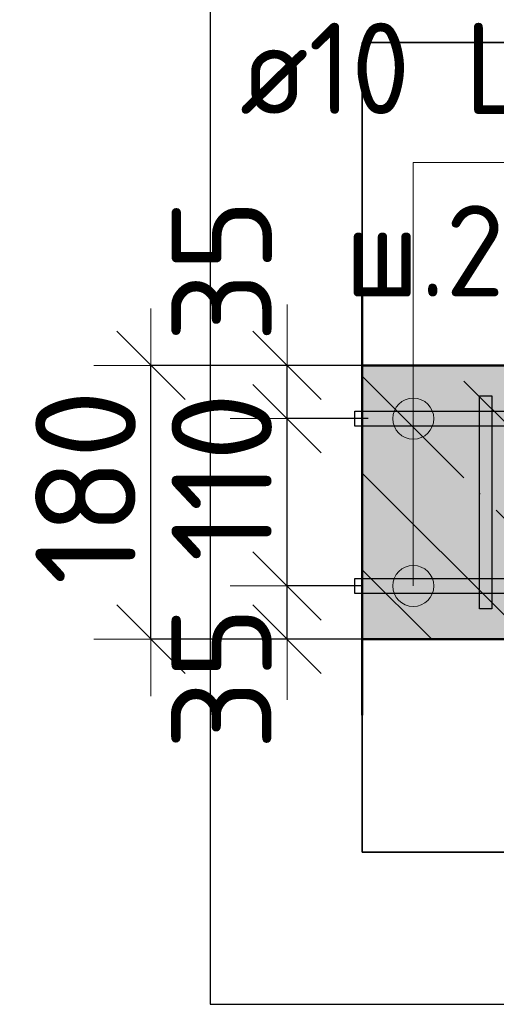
# Model space of a CAD drawing. Header units: millimetres. Extents: x 9402 to 69898, y -2829 to 22870.
# Tile 44 of 69: x 41760 to 42073, y 18587 to 19235. Entities that reach past the tile are written whole.
import ezdxf

# ---------------------------------------------------------------- set-up
doc = ezdxf.new("R2010")
doc.units = ezdxf.units.MM
doc.header["$PDMODE"] = 65
doc.linetypes.add('______11', pattern=[150, 120, -15, 0, -15])
doc.linetypes.add('______5', pattern=[330, 240, -30, 30, -30])
for name, color, linetype, lineweight in [('Standard', 7, 'Continuous', 25), ('Арм.стержн. вертикальными 1', 22, 'Continuous', 35), ('Арм.стержн.горизонт. 1', 180, 'Continuous', 35), ('Размерная линия_ общее', 7, 'Continuous', 13)]:
    doc.layers.add(name, color=color, linetype=linetype, lineweight=lineweight)
doc.layers.add('Арм.стержн.Стяжки', color=7, linetype='Continuous', lineweight=35, true_color=0x501e0f)
doc.styles.add('ISOCPEUR', font='ISOCPEUR')
doc.dimstyles.new('DIMSTYLE_4', dxfattribs={"dimtxt": 66, "dimasz": 75, "dimexe": 0, "dimexo": 0, "dimgap": 33, "dimtad": 2, "dimdec": 0, "dimrnd": 5, "dimzin": 12, "dimdsep": 46, "dimtxsty": 'ISOCPEUR', "dimblk1": 'ALL_ML_STRICH', "dimblk2": 'ALL_ML_STRICH', "dimsah": 1, "dimcen": 0, "dimclrd": 7, "dimclre": 256, "dimclrt": 7, "dimadec": 0, "dimazin": 0, "dimtfac": 1, "dimtdec": 0, "dimtix": 1, "dimtmove": 2, "dimatfit": 3, "dimfxl": 0, "dimtvp": 1.2, "dimtzin": 0, "dimlwd": 0, "dimlwe": -3, "dimarcsym": 0})

# ---------------------------------------------------------------- blocks, each defined once
blk = doc.blocks.new('ALL_ML_STRICH')
at = {"color": 0, "linetype": 'ByBlock', "lineweight": -2}
for p, q in [((0, -0.5), (0, 0.5)), ((-0.3, -0.3), (0.3, 0.3)), ((-1, 0), (0.5, 0))]:
    blk.add_line(p, q, dxfattribs=at)
blk = doc.blocks.new('*D103')
at = {"layer": 'DEFPOINTS', "color": 7, "linetype": 'Continuous', "lineweight": 13, "transparency": 33554687}
for p in [(42004.92, 18862.15), (41935.74, 18827.15), (42022.88, 18827.15)]:
    blk.add_point(p, dxfattribs=at)
at = {"layer": 'Размерная линия_ общее', "color": 253, "linetype": 'Continuous', "lineweight": -2, "true_color": 0xa0a0a0, "transparency": 33554687}
for p, q in [((41984.92, 18862.15), (41935.74, 18862.15)), ((42002.88, 18827.15), (41935.74, 18827.15))]:
    blk.add_line(p, q, dxfattribs=at)
at = {"layer": 'Размерная линия_ общее', "color": 7, "linetype": 'Continuous', "lineweight": -2, "transparency": 33554687}
blk.add_line((41935.74, 18827.15), (41935.74, 18862.15), dxfattribs=at)
at = {"layer": 'Размерная линия_ общее', "color": 7, "linetype": 'Continuous', "lineweight": 13, "transparency": 33554687, "xscale": 75, "yscale": 75, "zscale": 75}
for p, rotation in [((41935.74, 18827.15), 270), ((41935.74, 18862.15), 90)]:
    blk.add_blockref('ALL_ML_STRICH', p, dxfattribs=dict(at, rotation=rotation))
at = {"layer": 'Размерная линия_ общее', "color": 7, "linetype": 'Continuous', "lineweight": 13, "transparency": 33554687, "insert": (41892.66, 18801.46), "char_height": 66, "width": 132, "attachment_point": 5, "rotation": 90, "style": 'ISOCPEUR'}
blk.add_mtext('\\A1;{35}', dxfattribs=at)
blk = doc.blocks.new('*D104')
at = {"layer": 'DEFPOINTS', "color": 7, "linetype": 'Continuous', "lineweight": 13, "transparency": 33554687}
for p in [(42009.01, 18972.15), (41935.74, 18862.15), (42004.92, 18862.15)]:
    blk.add_point(p, dxfattribs=at)
at = {"layer": 'Размерная линия_ общее', "color": 253, "linetype": 'Continuous', "lineweight": -2, "true_color": 0xa0a0a0, "transparency": 33554687}
for p, q in [((41989.01, 18972.15), (41935.74, 18972.15)), ((41984.92, 18862.15), (41935.74, 18862.15))]:
    blk.add_line(p, q, dxfattribs=at)
at = {"layer": 'Размерная линия_ общее', "color": 7, "linetype": 'Continuous', "lineweight": -2, "transparency": 33554687}
blk.add_line((41935.74, 18862.15), (41935.74, 18972.15), dxfattribs=at)
at = {"layer": 'Размерная линия_ общее', "color": 7, "linetype": 'Continuous', "lineweight": 13, "transparency": 33554687, "xscale": 75, "yscale": 75, "zscale": 75}
for p, rotation in [((41935.74, 18972.15), 90), ((41935.74, 18862.15), 270)]:
    blk.add_blockref('ALL_ML_STRICH', p, dxfattribs=dict(at, rotation=rotation))
at = {"layer": 'Размерная линия_ общее', "color": 7, "linetype": 'Continuous', "lineweight": 13, "transparency": 33554687, "insert": (41892.74, 18933.65), "char_height": 66, "width": 198, "attachment_point": 5, "rotation": 90, "style": 'ISOCPEUR'}
blk.add_mtext('\\A1;{110}', dxfattribs=at)
blk = doc.blocks.new('*D105')
at = {"layer": 'DEFPOINTS', "color": 7, "linetype": 'Continuous', "lineweight": 13, "transparency": 33554687}
for p in [(42014.89, 19007.15), (41935.74, 18972.15), (42009.01, 18972.15)]:
    blk.add_point(p, dxfattribs=at)
at = {"layer": 'Размерная линия_ общее', "color": 253, "linetype": 'Continuous', "lineweight": -2, "true_color": 0xa0a0a0, "transparency": 33554687}
for p, q in [((41994.89, 19007.15), (41935.74, 19007.15)), ((41989.01, 18972.15), (41935.74, 18972.15))]:
    blk.add_line(p, q, dxfattribs=at)
at = {"layer": 'Размерная линия_ общее', "color": 7, "linetype": 'Continuous', "lineweight": -2, "transparency": 33554687}
blk.add_line((41935.74, 18972.15), (41935.74, 19007.15), dxfattribs=at)
at = {"layer": 'Размерная линия_ общее', "color": 7, "linetype": 'Continuous', "lineweight": 13, "transparency": 33554687, "xscale": 75, "yscale": 75, "zscale": 75}
for p, rotation in [((41935.74, 18972.15), 270), ((41935.74, 19007.15), 90)]:
    blk.add_blockref('ALL_ML_STRICH', p, dxfattribs=dict(at, rotation=rotation))
at = {"layer": 'Размерная линия_ общее', "color": 7, "linetype": 'Continuous', "lineweight": 13, "transparency": 33554687, "insert": (41892.75, 19069.54), "char_height": 66, "width": 132, "attachment_point": 5, "rotation": 90, "style": 'ISOCPEUR'}
blk.add_mtext('\\A1;{35}', dxfattribs=at)
blk = doc.blocks.new('*D106')
at = {"layer": 'DEFPOINTS', "color": 7, "linetype": 'Continuous', "lineweight": 13, "transparency": 33554687}
for p in [(42009.33, 19007.15), (41846.24, 18827.15), (42002.88, 18827.15)]:
    blk.add_point(p, dxfattribs=at)
at = {"layer": 'Размерная линия_ общее', "color": 253, "linetype": 'Continuous', "lineweight": -2, "true_color": 0xa0a0a0, "transparency": 33554687}
for p, q in [((41989.33, 19007.15), (41846.24, 19007.15)), ((41982.88, 18827.15), (41846.24, 18827.15))]:
    blk.add_line(p, q, dxfattribs=at)
at = {"layer": 'Размерная линия_ общее', "color": 7, "linetype": 'Continuous', "lineweight": -2, "transparency": 33554687}
blk.add_line((41846.24, 18827.15), (41846.24, 19007.15), dxfattribs=at)
at = {"layer": 'Размерная линия_ общее', "color": 7, "linetype": 'Continuous', "lineweight": 13, "transparency": 33554687, "xscale": 75, "yscale": 75, "zscale": 75}
for p, rotation in [((41846.24, 19007.15), 90), ((41846.24, 18827.15), 270)]:
    blk.add_blockref('ALL_ML_STRICH', p, dxfattribs=dict(at, rotation=rotation))
at = {"layer": 'Размерная линия_ общее', "color": 7, "linetype": 'Continuous', "lineweight": 13, "transparency": 33554687, "insert": (41803.24, 18927.05), "char_height": 66, "width": 198, "attachment_point": 5, "rotation": 90, "style": 'ISOCPEUR'}
blk.add_mtext('\\A1;{180}', dxfattribs=at)

msp = doc.modelspace()

# ---------------------------------------------------------------- hatches: boundary and pattern name
at = {"layer": 'Standard', "linetype": 'Continuous', "lineweight": -3, "transparency": 33554687}
msp.add_hatch(color=7, dxfattribs=at).paths.add_polyline_path([(42596.29, 18827.15), (42596.29, 19007.15), (41985.2, 19007.15), (41985.2, 18827.15)])
at = {"layer": 'Арм.стержн. вертикальными 1', "linetype": 'Continuous', "lineweight": 50, "transparency": 33554687}
for points in [[(42056.29, 18957.15), (42058.2, 18957.54), (42059.82, 18958.62), (42060.91, 18960.24), (42061.29, 18962.15), (42060.91, 18964.07), (42059.82, 18965.69), (42058.2, 18966.77), (42056.29, 18967.15), (42054.38, 18966.77), (42052.75, 18965.69), (42051.67, 18964.07), (42051.29, 18962.15), (42051.67, 18960.24), (42052.75, 18958.62), (42054.38, 18957.54)], [(42056.29, 18867.15), (42058.2, 18867.53), (42059.82, 18868.62), (42060.91, 18870.24), (42061.29, 18872.15), (42060.91, 18874.07), (42059.82, 18875.69), (42058.2, 18876.77), (42056.29, 18877.15), (42054.38, 18876.77), (42052.75, 18875.69), (42051.67, 18874.07), (42051.29, 18872.15), (42051.67, 18870.24), (42052.75, 18868.62), (42054.38, 18867.53)]]:
    msp.add_hatch(color=4, dxfattribs=at).paths.add_polyline_path(points)
at = {"layer": 'Арм.стержн.горизонт. 1', "linetype": 'Continuous', "lineweight": 13, "transparency": 33554687}
for points in [[(42011.95, 18983.76), (42025.45, 18983.76), (42018.7, 18985.65)], [(42011.95, 18983.76), (42025.45, 18983.76), (42018.7, 18985.65)], [(42011.95, 18983.76), (42025.45, 18983.76), (42018.7, 18985.65)], [(42011.95, 18983.76), (42025.45, 18983.76), (42018.7, 18985.65)], [(42011.95, 18983.76), (42025.45, 18983.76), (42018.7, 18985.65)], [(42011.95, 18983.76), (42025.45, 18983.76), (42018.7, 18985.65)], [(42011.95, 18983.76), (42025.45, 18983.76), (42018.7, 18985.65)], [(42011.95, 18983.76), (42025.45, 18983.76), (42018.7, 18985.65)], [(42011.95, 18983.76), (42025.45, 18983.76), (42018.7, 18985.65)], [(42011.95, 18983.76), (42025.45, 18983.76), (42018.7, 18985.65)], [(42011.95, 18983.76), (42025.45, 18983.76), (42018.7, 18985.65)], [(42011.95, 18983.76), (42025.45, 18983.76), (42018.7, 18985.65)], [(42011.95, 18983.76), (42025.45, 18983.76), (42018.7, 18985.65)], [(42011.95, 18983.76), (42025.45, 18983.76), (42018.7, 18985.65)], [(42030.31, 18978.9), (42007.09, 18978.9), (42005.2, 18972.15)], [(42030.31, 18978.9), (42005.2, 18972.15), (42032.2, 18972.15)], [(42030.31, 18978.9), (42007.09, 18978.9), (42005.2, 18972.15)], [(42030.31, 18978.9), (42005.2, 18972.15), (42032.2, 18972.15)], [(42030.31, 18978.9), (42007.09, 18978.9), (42005.2, 18972.15)], [(42030.31, 18978.9), (42005.2, 18972.15), (42032.2, 18972.15)], [(42030.31, 18978.9), (42007.09, 18978.9), (42005.2, 18972.15)], [(42030.31, 18978.9), (42005.2, 18972.15), (42032.2, 18972.15)], [(42030.31, 18978.9), (42007.09, 18978.9), (42005.2, 18972.15)], [(42030.31, 18978.9), (42005.2, 18972.15), (42032.2, 18972.15)], [(42030.31, 18978.9), (42007.09, 18978.9), (42005.2, 18972.15)], [(42030.31, 18978.9), (42005.2, 18972.15), (42032.2, 18972.15)], [(42030.31, 18978.9), (42007.09, 18978.9), (42005.2, 18972.15)], [(42030.31, 18978.9), (42005.2, 18972.15), (42032.2, 18972.15)], [(42030.31, 18978.9), (42007.09, 18978.9), (42005.2, 18972.15)], [(42030.31, 18978.9), (42005.2, 18972.15), (42032.2, 18972.15)], [(42030.31, 18978.9), (42007.09, 18978.9), (42005.2, 18972.15)], [(42030.31, 18978.9), (42005.2, 18972.15), (42032.2, 18972.15)], [(42030.31, 18978.9), (42007.09, 18978.9), (42005.2, 18972.15)], [(42030.31, 18978.9), (42005.2, 18972.15), (42032.2, 18972.15)], [(42030.31, 18978.9), (42007.09, 18978.9), (42005.2, 18972.15)], [(42030.31, 18978.9), (42005.2, 18972.15), (42032.2, 18972.15)], [(42030.31, 18978.9), (42007.09, 18978.9), (42005.2, 18972.15)], [(42030.31, 18978.9), (42005.2, 18972.15), (42032.2, 18972.15)], [(42030.31, 18978.9), (42007.09, 18978.9), (42005.2, 18972.15)], [(42030.31, 18978.9), (42005.2, 18972.15), (42032.2, 18972.15)], [(42030.31, 18978.9), (42007.09, 18978.9), (42005.2, 18972.15)], [(42030.31, 18978.9), (42005.2, 18972.15), (42032.2, 18972.15)], [(42025.45, 18983.76), (42011.95, 18983.76), (42007.09, 18978.9)], [(42025.45, 18983.76), (42007.09, 18978.9), (42030.31, 18978.9)], [(42025.45, 18983.76), (42011.95, 18983.76), (42007.09, 18978.9)], [(42025.45, 18983.76), (42007.09, 18978.9), (42030.31, 18978.9)], [(42025.45, 18983.76), (42011.95, 18983.76), (42007.09, 18978.9)], [(42025.45, 18983.76), (42007.09, 18978.9), (42030.31, 18978.9)], [(42025.45, 18983.76), (42011.95, 18983.76), (42007.09, 18978.9)], [(42025.45, 18983.76), (42007.09, 18978.9), (42030.31, 18978.9)], [(42025.45, 18983.76), (42011.95, 18983.76), (42007.09, 18978.9)], [(42025.45, 18983.76), (42007.09, 18978.9), (42030.31, 18978.9)], [(42025.45, 18983.76), (42011.95, 18983.76), (42007.09, 18978.9)], [(42025.45, 18983.76), (42007.09, 18978.9), (42030.31, 18978.9)], [(42025.45, 18983.76), (42011.95, 18983.76), (42007.09, 18978.9)], [(42025.45, 18983.76), (42007.09, 18978.9), (42030.31, 18978.9)], [(42025.45, 18983.76), (42011.95, 18983.76), (42007.09, 18978.9)], [(42025.45, 18983.76), (42007.09, 18978.9), (42030.31, 18978.9)], [(42025.45, 18983.76), (42011.95, 18983.76), (42007.09, 18978.9)], [(42025.45, 18983.76), (42007.09, 18978.9), (42030.31, 18978.9)], [(42025.45, 18983.76), (42011.95, 18983.76), (42007.09, 18978.9)], [(42025.45, 18983.76), (42007.09, 18978.9), (42030.31, 18978.9)], [(42025.45, 18983.76), (42011.95, 18983.76), (42007.09, 18978.9)], [(42025.45, 18983.76), (42007.09, 18978.9), (42030.31, 18978.9)], [(42025.45, 18983.76), (42011.95, 18983.76), (42007.09, 18978.9)], [(42025.45, 18983.76), (42007.09, 18978.9), (42030.31, 18978.9)], [(42025.45, 18983.76), (42011.95, 18983.76), (42007.09, 18978.9)], [(42025.45, 18983.76), (42007.09, 18978.9), (42030.31, 18978.9)], [(42025.45, 18983.76), (42011.95, 18983.76), (42007.09, 18978.9)], [(42025.45, 18983.76), (42007.09, 18978.9), (42030.31, 18978.9)], [(42032.2, 18972.15), (42005.2, 18972.15), (42007.09, 18965.4)], [(42032.2, 18972.15), (42005.2, 18972.15), (42007.09, 18965.4)], [(42032.2, 18972.15), (42005.2, 18972.15), (42007.09, 18965.4)], [(42032.2, 18972.15), (42005.2, 18972.15), (42007.09, 18965.4)], [(42032.2, 18972.15), (42005.2, 18972.15), (42007.09, 18965.4)], [(42032.2, 18972.15), (42005.2, 18972.15), (42007.09, 18965.4)], [(42032.2, 18972.15), (42005.2, 18972.15), (42007.09, 18965.4)], [(42032.2, 18972.15), (42005.2, 18972.15), (42007.09, 18965.4)], [(42032.2, 18972.15), (42005.2, 18972.15), (42007.09, 18965.4)], [(42032.2, 18972.15), (42005.2, 18972.15), (42007.09, 18965.4)], [(42032.2, 18972.15), (42005.2, 18972.15), (42007.09, 18965.4)], [(42032.2, 18972.15), (42005.2, 18972.15), (42007.09, 18965.4)], [(42032.2, 18972.15), (42005.2, 18972.15), (42007.09, 18965.4)], [(42032.2, 18972.15), (42005.2, 18972.15), (42007.09, 18965.4)], [(42032.2, 18972.15), (42007.09, 18965.4), (42030.31, 18965.4)], [(42032.2, 18972.15), (42007.09, 18965.4), (42030.31, 18965.4)], [(42032.2, 18972.15), (42007.09, 18965.4), (42030.31, 18965.4)], [(42032.2, 18972.15), (42007.09, 18965.4), (42030.31, 18965.4)], [(42032.2, 18972.15), (42007.09, 18965.4), (42030.31, 18965.4)], [(42032.2, 18972.15), (42007.09, 18965.4), (42030.31, 18965.4)], [(42032.2, 18972.15), (42007.09, 18965.4), (42030.31, 18965.4)], [(42032.2, 18972.15), (42007.09, 18965.4), (42030.31, 18965.4)], [(42032.2, 18972.15), (42007.09, 18965.4), (42030.31, 18965.4)], [(42032.2, 18972.15), (42007.09, 18965.4), (42030.31, 18965.4)], [(42032.2, 18972.15), (42007.09, 18965.4), (42030.31, 18965.4)], [(42032.2, 18972.15), (42007.09, 18965.4), (42030.31, 18965.4)], [(42032.2, 18972.15), (42007.09, 18965.4), (42030.31, 18965.4)], [(42032.2, 18972.15), (42007.09, 18965.4), (42030.31, 18965.4)], [(42030.31, 18965.4), (42007.09, 18965.4), (42011.95, 18960.54)], [(42030.31, 18965.4), (42007.09, 18965.4), (42011.95, 18960.54)], [(42030.31, 18965.4), (42007.09, 18965.4), (42011.95, 18960.54)], [(42030.31, 18965.4), (42007.09, 18965.4), (42011.95, 18960.54)], [(42030.31, 18965.4), (42007.09, 18965.4), (42011.95, 18960.54)], [(42030.31, 18965.4), (42007.09, 18965.4), (42011.95, 18960.54)], [(42030.31, 18965.4), (42007.09, 18965.4), (42011.95, 18960.54)], [(42030.31, 18965.4), (42007.09, 18965.4), (42011.95, 18960.54)], [(42030.31, 18965.4), (42007.09, 18965.4), (42011.95, 18960.54)], [(42030.31, 18965.4), (42007.09, 18965.4), (42011.95, 18960.54)], [(42030.31, 18965.4), (42007.09, 18965.4), (42011.95, 18960.54)], [(42030.31, 18965.4), (42007.09, 18965.4), (42011.95, 18960.54)], [(42030.31, 18965.4), (42007.09, 18965.4), (42011.95, 18960.54)], [(42030.31, 18965.4), (42007.09, 18965.4), (42011.95, 18960.54)], [(42030.31, 18965.4), (42011.95, 18960.54), (42025.45, 18960.54)], [(42030.31, 18965.4), (42011.95, 18960.54), (42025.45, 18960.54)], [(42030.31, 18965.4), (42011.95, 18960.54), (42025.45, 18960.54)], [(42030.31, 18965.4), (42011.95, 18960.54), (42025.45, 18960.54)], [(42030.31, 18965.4), (42011.95, 18960.54), (42025.45, 18960.54)], [(42030.31, 18965.4), (42011.95, 18960.54), (42025.45, 18960.54)], [(42030.31, 18965.4), (42011.95, 18960.54), (42025.45, 18960.54)], [(42030.31, 18965.4), (42011.95, 18960.54), (42025.45, 18960.54)], [(42030.31, 18965.4), (42011.95, 18960.54), (42025.45, 18960.54)], [(42030.31, 18965.4), (42011.95, 18960.54), (42025.45, 18960.54)], [(42030.31, 18965.4), (42011.95, 18960.54), (42025.45, 18960.54)], [(42030.31, 18965.4), (42011.95, 18960.54), (42025.45, 18960.54)], [(42030.31, 18965.4), (42011.95, 18960.54), (42025.45, 18960.54)], [(42030.31, 18965.4), (42011.95, 18960.54), (42025.45, 18960.54)], [(42025.45, 18960.54), (42011.95, 18960.54), (42018.7, 18958.65)], [(42025.45, 18960.54), (42011.95, 18960.54), (42018.7, 18958.65)], [(42025.45, 18960.54), (42011.95, 18960.54), (42018.7, 18958.65)], [(42025.45, 18960.54), (42011.95, 18960.54), (42018.7, 18958.65)], [(42025.45, 18960.54), (42011.95, 18960.54), (42018.7, 18958.65)], [(42025.45, 18960.54), (42011.95, 18960.54), (42018.7, 18958.65)], [(42025.45, 18960.54), (42011.95, 18960.54), (42018.7, 18958.65)], [(42025.45, 18960.54), (42011.95, 18960.54), (42018.7, 18958.65)], [(42025.45, 18960.54), (42011.95, 18960.54), (42018.7, 18958.65)], [(42025.45, 18960.54), (42011.95, 18960.54), (42018.7, 18958.65)], [(42025.45, 18960.54), (42011.95, 18960.54), (42018.7, 18958.65)], [(42025.45, 18960.54), (42011.95, 18960.54), (42018.7, 18958.65)], [(42025.45, 18960.54), (42011.95, 18960.54), (42018.7, 18958.65)], [(42025.45, 18960.54), (42011.95, 18960.54), (42018.7, 18958.65)], [(42025.45, 18873.76), (42011.95, 18873.76), (42007.09, 18868.9)], [(42025.45, 18873.76), (42007.09, 18868.9), (42030.31, 18868.9)], [(42025.45, 18873.76), (42011.95, 18873.76), (42007.09, 18868.9)], [(42025.45, 18873.76), (42007.09, 18868.9), (42030.31, 18868.9)], [(42025.45, 18873.76), (42011.95, 18873.76), (42007.09, 18868.9)], [(42025.45, 18873.76), (42007.09, 18868.9), (42030.31, 18868.9)], [(42025.45, 18873.76), (42011.95, 18873.76), (42007.09, 18868.9)], [(42025.45, 18873.76), (42007.09, 18868.9), (42030.31, 18868.9)], [(42025.45, 18873.76), (42011.95, 18873.76), (42007.09, 18868.9)], [(42025.45, 18873.76), (42007.09, 18868.9), (42030.31, 18868.9)], [(42025.45, 18873.76), (42011.95, 18873.76), (42007.09, 18868.9)], [(42025.45, 18873.76), (42007.09, 18868.9), (42030.31, 18868.9)], [(42025.45, 18873.76), (42011.95, 18873.76), (42007.09, 18868.9)], [(42025.45, 18873.76), (42007.09, 18868.9), (42030.31, 18868.9)], [(42025.45, 18873.76), (42011.95, 18873.76), (42007.09, 18868.9)], [(42025.45, 18873.76), (42007.09, 18868.9), (42030.31, 18868.9)], [(42025.45, 18873.76), (42011.95, 18873.76), (42007.09, 18868.9)], [(42025.45, 18873.76), (42007.09, 18868.9), (42030.31, 18868.9)], [(42025.45, 18873.76), (42011.95, 18873.76), (42007.09, 18868.9)], [(42025.45, 18873.76), (42007.09, 18868.9), (42030.31, 18868.9)], [(42025.45, 18873.76), (42011.95, 18873.76), (42007.09, 18868.9)], [(42025.45, 18873.76), (42007.09, 18868.9), (42030.31, 18868.9)], [(42025.45, 18873.76), (42011.95, 18873.76), (42007.09, 18868.9)], [(42025.45, 18873.76), (42007.09, 18868.9), (42030.31, 18868.9)], [(42025.45, 18873.76), (42011.95, 18873.76), (42007.09, 18868.9)], [(42025.45, 18873.76), (42007.09, 18868.9), (42030.31, 18868.9)], [(42025.45, 18873.76), (42011.95, 18873.76), (42007.09, 18868.9)], [(42025.45, 18873.76), (42007.09, 18868.9), (42030.31, 18868.9)], [(42011.95, 18873.76), (42025.45, 18873.76), (42018.7, 18875.65)], [(42011.95, 18873.76), (42025.45, 18873.76), (42018.7, 18875.65)], [(42011.95, 18873.76), (42025.45, 18873.76), (42018.7, 18875.65)], [(42011.95, 18873.76), (42025.45, 18873.76), (42018.7, 18875.65)], [(42011.95, 18873.76), (42025.45, 18873.76), (42018.7, 18875.65)], [(42011.95, 18873.76), (42025.45, 18873.76), (42018.7, 18875.65)], [(42011.95, 18873.76), (42025.45, 18873.76), (42018.7, 18875.65)], [(42011.95, 18873.76), (42025.45, 18873.76), (42018.7, 18875.65)], [(42011.95, 18873.76), (42025.45, 18873.76), (42018.7, 18875.65)], [(42011.95, 18873.76), (42025.45, 18873.76), (42018.7, 18875.65)], [(42011.95, 18873.76), (42025.45, 18873.76), (42018.7, 18875.65)], [(42011.95, 18873.76), (42025.45, 18873.76), (42018.7, 18875.65)], [(42011.95, 18873.76), (42025.45, 18873.76), (42018.7, 18875.65)], [(42011.95, 18873.76), (42025.45, 18873.76), (42018.7, 18875.65)], [(42030.31, 18868.9), (42007.09, 18868.9), (42005.2, 18862.15)], [(42030.31, 18868.9), (42005.2, 18862.15), (42032.2, 18862.15)], [(42030.31, 18868.9), (42007.09, 18868.9), (42005.2, 18862.15)], [(42030.31, 18868.9), (42005.2, 18862.15), (42032.2, 18862.15)], [(42030.31, 18868.9), (42007.09, 18868.9), (42005.2, 18862.15)], [(42030.31, 18868.9), (42005.2, 18862.15), (42032.2, 18862.15)], [(42030.31, 18868.9), (42007.09, 18868.9), (42005.2, 18862.15)], [(42030.31, 18868.9), (42005.2, 18862.15), (42032.2, 18862.15)], [(42030.31, 18868.9), (42007.09, 18868.9), (42005.2, 18862.15)], [(42030.31, 18868.9), (42005.2, 18862.15), (42032.2, 18862.15)], [(42030.31, 18868.9), (42007.09, 18868.9), (42005.2, 18862.15)], [(42030.31, 18868.9), (42005.2, 18862.15), (42032.2, 18862.15)], [(42030.31, 18868.9), (42007.09, 18868.9), (42005.2, 18862.15)], [(42030.31, 18868.9), (42005.2, 18862.15), (42032.2, 18862.15)], [(42030.31, 18868.9), (42007.09, 18868.9), (42005.2, 18862.15)], [(42030.31, 18868.9), (42005.2, 18862.15), (42032.2, 18862.15)], [(42030.31, 18868.9), (42007.09, 18868.9), (42005.2, 18862.15)], [(42030.31, 18868.9), (42005.2, 18862.15), (42032.2, 18862.15)], [(42030.31, 18868.9), (42007.09, 18868.9), (42005.2, 18862.15)], [(42030.31, 18868.9), (42005.2, 18862.15), (42032.2, 18862.15)], [(42030.31, 18868.9), (42007.09, 18868.9), (42005.2, 18862.15)], [(42030.31, 18868.9), (42005.2, 18862.15), (42032.2, 18862.15)], [(42030.31, 18868.9), (42007.09, 18868.9), (42005.2, 18862.15)], [(42030.31, 18868.9), (42005.2, 18862.15), (42032.2, 18862.15)], [(42030.31, 18868.9), (42007.09, 18868.9), (42005.2, 18862.15)], [(42030.31, 18868.9), (42005.2, 18862.15), (42032.2, 18862.15)], [(42030.31, 18868.9), (42007.09, 18868.9), (42005.2, 18862.15)], [(42030.31, 18868.9), (42005.2, 18862.15), (42032.2, 18862.15)], [(42032.2, 18862.15), (42005.2, 18862.15), (42007.09, 18855.4)], [(42032.2, 18862.15), (42005.2, 18862.15), (42007.09, 18855.4)], [(42032.2, 18862.15), (42005.2, 18862.15), (42007.09, 18855.4)], [(42032.2, 18862.15), (42005.2, 18862.15), (42007.09, 18855.4)], [(42032.2, 18862.15), (42005.2, 18862.15), (42007.09, 18855.4)], [(42032.2, 18862.15), (42005.2, 18862.15), (42007.09, 18855.4)], [(42032.2, 18862.15), (42005.2, 18862.15), (42007.09, 18855.4)], [(42032.2, 18862.15), (42005.2, 18862.15), (42007.09, 18855.4)], [(42032.2, 18862.15), (42005.2, 18862.15), (42007.09, 18855.4)], [(42032.2, 18862.15), (42005.2, 18862.15), (42007.09, 18855.4)], [(42032.2, 18862.15), (42005.2, 18862.15), (42007.09, 18855.4)], [(42032.2, 18862.15), (42005.2, 18862.15), (42007.09, 18855.4)], [(42032.2, 18862.15), (42005.2, 18862.15), (42007.09, 18855.4)], [(42032.2, 18862.15), (42005.2, 18862.15), (42007.09, 18855.4)], [(42032.2, 18862.15), (42007.09, 18855.4), (42030.31, 18855.4)], [(42032.2, 18862.15), (42007.09, 18855.4), (42030.31, 18855.4)], [(42032.2, 18862.15), (42007.09, 18855.4), (42030.31, 18855.4)], [(42032.2, 18862.15), (42007.09, 18855.4), (42030.31, 18855.4)], [(42032.2, 18862.15), (42007.09, 18855.4), (42030.31, 18855.4)], [(42032.2, 18862.15), (42007.09, 18855.4), (42030.31, 18855.4)], [(42032.2, 18862.15), (42007.09, 18855.4), (42030.31, 18855.4)], [(42032.2, 18862.15), (42007.09, 18855.4), (42030.31, 18855.4)], [(42032.2, 18862.15), (42007.09, 18855.4), (42030.31, 18855.4)], [(42032.2, 18862.15), (42007.09, 18855.4), (42030.31, 18855.4)], [(42032.2, 18862.15), (42007.09, 18855.4), (42030.31, 18855.4)], [(42032.2, 18862.15), (42007.09, 18855.4), (42030.31, 18855.4)], [(42032.2, 18862.15), (42007.09, 18855.4), (42030.31, 18855.4)], [(42032.2, 18862.15), (42007.09, 18855.4), (42030.31, 18855.4)], [(42030.31, 18855.4), (42007.09, 18855.4), (42011.95, 18850.54)], [(42030.31, 18855.4), (42007.09, 18855.4), (42011.95, 18850.54)], [(42030.31, 18855.4), (42007.09, 18855.4), (42011.95, 18850.54)], [(42030.31, 18855.4), (42007.09, 18855.4), (42011.95, 18850.54)], [(42030.31, 18855.4), (42007.09, 18855.4), (42011.95, 18850.54)], [(42030.31, 18855.4), (42007.09, 18855.4), (42011.95, 18850.54)], [(42030.31, 18855.4), (42007.09, 18855.4), (42011.95, 18850.54)], [(42030.31, 18855.4), (42007.09, 18855.4), (42011.95, 18850.54)], [(42030.31, 18855.4), (42007.09, 18855.4), (42011.95, 18850.54)], [(42030.31, 18855.4), (42007.09, 18855.4), (42011.95, 18850.54)], [(42030.31, 18855.4), (42007.09, 18855.4), (42011.95, 18850.54)], [(42030.31, 18855.4), (42007.09, 18855.4), (42011.95, 18850.54)], [(42030.31, 18855.4), (42007.09, 18855.4), (42011.95, 18850.54)], [(42030.31, 18855.4), (42007.09, 18855.4), (42011.95, 18850.54)], [(42030.31, 18855.4), (42011.95, 18850.54), (42025.45, 18850.54)], [(42030.31, 18855.4), (42011.95, 18850.54), (42025.45, 18850.54)], [(42030.31, 18855.4), (42011.95, 18850.54), (42025.45, 18850.54)], [(42030.31, 18855.4), (42011.95, 18850.54), (42025.45, 18850.54)], [(42030.31, 18855.4), (42011.95, 18850.54), (42025.45, 18850.54)], [(42030.31, 18855.4), (42011.95, 18850.54), (42025.45, 18850.54)], [(42030.31, 18855.4), (42011.95, 18850.54), (42025.45, 18850.54)], [(42030.31, 18855.4), (42011.95, 18850.54), (42025.45, 18850.54)], [(42030.31, 18855.4), (42011.95, 18850.54), (42025.45, 18850.54)], [(42030.31, 18855.4), (42011.95, 18850.54), (42025.45, 18850.54)], [(42030.31, 18855.4), (42011.95, 18850.54), (42025.45, 18850.54)], [(42030.31, 18855.4), (42011.95, 18850.54), (42025.45, 18850.54)], [(42030.31, 18855.4), (42011.95, 18850.54), (42025.45, 18850.54)], [(42030.31, 18855.4), (42011.95, 18850.54), (42025.45, 18850.54)], [(42025.45, 18850.54), (42011.95, 18850.54), (42018.7, 18848.65)], [(42025.45, 18850.54), (42011.95, 18850.54), (42018.7, 18848.65)], [(42025.45, 18850.54), (42011.95, 18850.54), (42018.7, 18848.65)], [(42025.45, 18850.54), (42011.95, 18850.54), (42018.7, 18848.65)], [(42025.45, 18850.54), (42011.95, 18850.54), (42018.7, 18848.65)], [(42025.45, 18850.54), (42011.95, 18850.54), (42018.7, 18848.65)], [(42025.45, 18850.54), (42011.95, 18850.54), (42018.7, 18848.65)], [(42025.45, 18850.54), (42011.95, 18850.54), (42018.7, 18848.65)], [(42025.45, 18850.54), (42011.95, 18850.54), (42018.7, 18848.65)], [(42025.45, 18850.54), (42011.95, 18850.54), (42018.7, 18848.65)], [(42025.45, 18850.54), (42011.95, 18850.54), (42018.7, 18848.65)], [(42025.45, 18850.54), (42011.95, 18850.54), (42018.7, 18848.65)], [(42025.45, 18850.54), (42011.95, 18850.54), (42018.7, 18848.65)], [(42025.45, 18850.54), (42011.95, 18850.54), (42018.7, 18848.65)]]:
    msp.add_hatch(color=7, dxfattribs=at).paths.add_polyline_path(points)

# ---------------------------------------------------------------- linework, layer by layer
at = {"color": 52, "linetype": 'Continuous', "lineweight": -3, "transparency": 33554687}
for p, q in [((41985.2, 19219.41), (41985.2, 18687.03)), ((41985.2, 18687.03), (41985.2, 19219.41)), ((42741.09, 19219.41), (41985.2, 19219.41)), ((41985.2, 19219.41), (42741.09, 19219.41)), ((41985.2, 18687.03), (42741.09, 18687.03)), ((42741.09, 18687.03), (41985.2, 18687.03))]:
    msp.add_line(p, q, dxfattribs=at)
at = {"layer": 'Standard', "color": 7, "linetype": 'Continuous', "lineweight": 50, "transparency": 33554687}
for p, q in [((41985.2, 19057.15), (41985.2, 18777.15)), ((42596.29, 19007.15), (41985.2, 19007.15)), ((41985.2, 18827.15), (42596.29, 18827.15))]:
    msp.add_line(p, q, dxfattribs=at)
at = {"layer": 'Standard', "color": 7, "linetype": '______5', "lineweight": -3, "transparency": 33554687}
for p, q in [((42221.72, 18827.15), (42041.72, 19007.15)), ((42094.44, 18827.15), (41985.2, 18936.4))]:
    msp.add_line(p, q, dxfattribs=at)
at = {"layer": 'Standard', "color": 7, "linetype": '______11', "lineweight": -3, "transparency": 33554687}
for p, q in [((42158.08, 18827.15), (41985.2, 19000.04)), ((42030.8, 18827.15), (41985.2, 18872.76))]:
    msp.add_line(p, q, dxfattribs=at)
at = {"layer": 'Standard', "color": 7, "linetype": 'Continuous', "lineweight": 25, "transparency": 33554687}
msp.add_lwpolyline([(41885.2, 19319.41), (41885.2, 18587.03), (42841.09, 18587.03), (42841.09, 19319.41), (41885.2, 19319.41)], dxfattribs=at)
at = {"layer": 'Арм.стержн.горизонт. 1', "color": 7, "linetype": 'Continuous', "lineweight": 13, "transparency": 33554687}
for p, q in [((42018.7, 19140.49), (42306.7, 19140.49)), ((42018.7, 19140.49), (42018.7, 18862.15)), ((42018.7, 19140.49), (42018.7, 18862.15)), ((42018.7, 19140.49), (42018.7, 18862.15)), ((42018.7, 19140.49), (42018.7, 18862.15)), ((42018.7, 19140.49), (42018.7, 18862.15)), ((42018.7, 19140.49), (42018.7, 18862.15)), ((42018.7, 19140.49), (42018.7, 18862.15)), ((42018.7, 19140.49), (42018.7, 18862.15)), ((42018.7, 19140.49), (42018.7, 18862.15)), ((42018.7, 19140.49), (42018.7, 18862.15)), ((42018.7, 19140.49), (42018.7, 18862.15)), ((42018.7, 19140.49), (42018.7, 18862.15)), ((42018.7, 19140.49), (42018.7, 18862.15)), ((42018.7, 19140.49), (42018.7, 18862.15)), ((42018.7, 19140.49), (42018.7, 18972.15)), ((42018.7, 19140.49), (42018.7, 18972.15)), ((42018.7, 19140.49), (42018.7, 18972.15)), ((42018.7, 19140.49), (42018.7, 18972.15)), ((42018.7, 19140.49), (42018.7, 18972.15)), ((42018.7, 19140.49), (42018.7, 18972.15)), ((42018.7, 19140.49), (42018.7, 18972.15)), ((42018.7, 19140.49), (42018.7, 18972.15)), ((42018.7, 19140.49), (42018.7, 18972.15)), ((42018.7, 19140.49), (42018.7, 18972.15)), ((42018.7, 19140.49), (42018.7, 18972.15)), ((42018.7, 19140.49), (42018.7, 18972.15)), ((42018.7, 19140.49), (42018.7, 18972.15)), ((42018.7, 19140.49), (42018.7, 18972.15)), ((42018.7, 18985.65), (42018.7, 18985.65)), ((42018.7, 18985.65), (42018.7, 18985.65)), ((42018.7, 18985.65), (42018.7, 18985.65)), ((42018.7, 18985.65), (42018.7, 18985.65)), ((42018.7, 18985.65), (42018.7, 18985.65)), ((42018.7, 18985.65), (42018.7, 18985.65)), ((42018.7, 18985.65), (42018.7, 18985.65)), ((42018.7, 18985.65), (42018.7, 18985.65)), ((42018.7, 18985.65), (42018.7, 18985.65)), ((42018.7, 18985.65), (42018.7, 18985.65)), ((42018.7, 18985.65), (42018.7, 18985.65)), ((42018.7, 18985.65), (42018.7, 18985.65)), ((42018.7, 18985.65), (42018.7, 18985.65)), ((42018.7, 18985.65), (42018.7, 18985.65)), ((42005.2, 18972.15), (42005.2, 18972.15)), ((42005.2, 18972.15), (42005.2, 18972.15)), ((42005.2, 18972.15), (42005.2, 18972.15)), ((42005.2, 18972.15), (42005.2, 18972.15)), ((42005.2, 18972.15), (42005.2, 18972.15)), ((42005.2, 18972.15), (42005.2, 18972.15)), ((42005.2, 18972.15), (42005.2, 18972.15)), ((42005.2, 18972.15), (42005.2, 18972.15)), ((42005.2, 18972.15), (42005.2, 18972.15)), ((42005.2, 18972.15), (42005.2, 18972.15)), ((42005.2, 18972.15), (42005.2, 18972.15)), ((42005.2, 18972.15), (42005.2, 18972.15)), ((42005.2, 18972.15), (42005.2, 18972.15)), ((42005.2, 18972.15), (42005.2, 18972.15)), ((42032.2, 18972.15), (42032.2, 18972.15)), ((42032.2, 18972.15), (42032.2, 18972.15)), ((42032.2, 18972.15), (42032.2, 18972.15)), ((42032.2, 18972.15), (42032.2, 18972.15)), ((42032.2, 18972.15), (42032.2, 18972.15)), ((42032.2, 18972.15), (42032.2, 18972.15)), ((42032.2, 18972.15), (42032.2, 18972.15)), ((42032.2, 18972.15), (42032.2, 18972.15)), ((42032.2, 18972.15), (42032.2, 18972.15)), ((42032.2, 18972.15), (42032.2, 18972.15)), ((42032.2, 18972.15), (42032.2, 18972.15)), ((42032.2, 18972.15), (42032.2, 18972.15)), ((42032.2, 18972.15), (42032.2, 18972.15)), ((42032.2, 18972.15), (42032.2, 18972.15)), ((42018.7, 18958.65), (42018.7, 18958.65)), ((42018.7, 18958.65), (42018.7, 18958.65)), ((42018.7, 18958.65), (42018.7, 18958.65)), ((42018.7, 18958.65), (42018.7, 18958.65)), ((42018.7, 18958.65), (42018.7, 18958.65)), ((42018.7, 18958.65), (42018.7, 18958.65)), ((42018.7, 18958.65), (42018.7, 18958.65)), ((42018.7, 18958.65), (42018.7, 18958.65)), ((42018.7, 18958.65), (42018.7, 18958.65)), ((42018.7, 18958.65), (42018.7, 18958.65)), ((42018.7, 18958.65), (42018.7, 18958.65)), ((42018.7, 18958.65), (42018.7, 18958.65)), ((42018.7, 18958.65), (42018.7, 18958.65)), ((42018.7, 18958.65), (42018.7, 18958.65)), ((42018.7, 18875.65), (42018.7, 18875.65)), ((42018.7, 18875.65), (42018.7, 18875.65)), ((42018.7, 18875.65), (42018.7, 18875.65)), ((42018.7, 18875.65), (42018.7, 18875.65)), ((42018.7, 18875.65), (42018.7, 18875.65)), ((42018.7, 18875.65), (42018.7, 18875.65)), ((42018.7, 18875.65), (42018.7, 18875.65)), ((42018.7, 18875.65), (42018.7, 18875.65)), ((42018.7, 18875.65), (42018.7, 18875.65)), ((42018.7, 18875.65), (42018.7, 18875.65)), ((42018.7, 18875.65), (42018.7, 18875.65)), ((42018.7, 18875.65), (42018.7, 18875.65)), ((42018.7, 18875.65), (42018.7, 18875.65)), ((42018.7, 18875.65), (42018.7, 18875.65)), ((42005.2, 18862.15), (42005.2, 18862.15)), ((42005.2, 18862.15), (42005.2, 18862.15)), ((42005.2, 18862.15), (42005.2, 18862.15)), ((42005.2, 18862.15), (42005.2, 18862.15)), ((42005.2, 18862.15), (42005.2, 18862.15)), ((42005.2, 18862.15), (42005.2, 18862.15)), ((42005.2, 18862.15), (42005.2, 18862.15)), ((42005.2, 18862.15), (42005.2, 18862.15)), ((42005.2, 18862.15), (42005.2, 18862.15)), ((42005.2, 18862.15), (42005.2, 18862.15)), ((42005.2, 18862.15), (42005.2, 18862.15)), ((42005.2, 18862.15), (42005.2, 18862.15)), ((42005.2, 18862.15), (42005.2, 18862.15)), ((42005.2, 18862.15), (42005.2, 18862.15)), ((42032.2, 18862.15), (42032.2, 18862.15)), ((42032.2, 18862.15), (42032.2, 18862.15)), ((42032.2, 18862.15), (42032.2, 18862.15)), ((42032.2, 18862.15), (42032.2, 18862.15)), ((42032.2, 18862.15), (42032.2, 18862.15)), ((42032.2, 18862.15), (42032.2, 18862.15)), ((42032.2, 18862.15), (42032.2, 18862.15)), ((42032.2, 18862.15), (42032.2, 18862.15)), ((42032.2, 18862.15), (42032.2, 18862.15)), ((42032.2, 18862.15), (42032.2, 18862.15)), ((42032.2, 18862.15), (42032.2, 18862.15)), ((42032.2, 18862.15), (42032.2, 18862.15)), ((42032.2, 18862.15), (42032.2, 18862.15)), ((42032.2, 18862.15), (42032.2, 18862.15)), ((42018.7, 18848.65), (42018.7, 18848.65)), ((42018.7, 18848.65), (42018.7, 18848.65)), ((42018.7, 18848.65), (42018.7, 18848.65)), ((42018.7, 18848.65), (42018.7, 18848.65)), ((42018.7, 18848.65), (42018.7, 18848.65)), ((42018.7, 18848.65), (42018.7, 18848.65)), ((42018.7, 18848.65), (42018.7, 18848.65)), ((42018.7, 18848.65), (42018.7, 18848.65)), ((42018.7, 18848.65), (42018.7, 18848.65)), ((42018.7, 18848.65), (42018.7, 18848.65)), ((42018.7, 18848.65), (42018.7, 18848.65)), ((42018.7, 18848.65), (42018.7, 18848.65)), ((42018.7, 18848.65), (42018.7, 18848.65)), ((42018.7, 18848.65), (42018.7, 18848.65))]:
    msp.add_line(p, q, dxfattribs=at)
at = {"layer": 'Арм.стержн.горизонт. 1', "color": 52, "linetype": 'Continuous', "lineweight": 50, "transparency": 33554687}
for p, q in [((42596.29, 19007.15), (41985.2, 19007.15)), ((42596.29, 18827.15), (41985.2, 18827.15))]:
    msp.add_line(p, q, dxfattribs=at)
at = {"layer": 'Арм.стержн.горизонт. 1', "color": 4, "linetype": 'Continuous', "lineweight": 25, "transparency": 33554687}
for points in [[(41980.2, 18977.15), (42566.29, 18977.15), (42566.29, 18967.15), (41980.2, 18967.15), (41980.2, 18977.15)], [(41980.2, 18977.15), (42566.29, 18977.15), (42566.29, 18967.15), (41980.2, 18967.15), (41980.2, 18977.15)], [(41980.2, 18977.15), (42566.29, 18977.15), (42566.29, 18967.15), (41980.2, 18967.15), (41980.2, 18977.15)], [(41980.2, 18977.15), (42566.29, 18977.15), (42566.29, 18967.15), (41980.2, 18967.15), (41980.2, 18977.15)], [(41980.2, 18977.15), (42566.29, 18977.15), (42566.29, 18967.15), (41980.2, 18967.15), (41980.2, 18977.15)], [(41980.2, 18977.15), (42566.29, 18977.15), (42566.29, 18967.15), (41980.2, 18967.15), (41980.2, 18977.15)], [(41980.2, 18977.15), (42566.29, 18977.15), (42566.29, 18967.15), (41980.2, 18967.15), (41980.2, 18977.15)], [(41980.2, 18977.15), (42566.29, 18977.15), (42566.29, 18967.15), (41980.2, 18967.15), (41980.2, 18977.15)], [(41980.2, 18977.15), (42566.29, 18977.15), (42566.29, 18967.15), (41980.2, 18967.15), (41980.2, 18977.15)], [(41980.2, 18977.15), (42566.29, 18977.15), (42566.29, 18967.15), (41980.2, 18967.15), (41980.2, 18977.15)], [(41980.2, 18977.15), (42566.29, 18977.15), (42566.29, 18967.15), (41980.2, 18967.15), (41980.2, 18977.15)], [(41980.2, 18977.15), (42566.29, 18977.15), (42566.29, 18967.15), (41980.2, 18967.15), (41980.2, 18977.15)], [(41980.2, 18977.15), (42566.29, 18977.15), (42566.29, 18967.15), (41980.2, 18967.15), (41980.2, 18977.15)], [(41980.2, 18977.15), (42566.29, 18977.15), (42566.29, 18967.15), (41980.2, 18967.15), (41980.2, 18977.15)], [(41980.2, 18867.15), (42566.29, 18867.15), (42566.29, 18857.15), (41980.2, 18857.15), (41980.2, 18867.15)], [(41980.2, 18867.15), (42566.29, 18867.15), (42566.29, 18857.15), (41980.2, 18857.15), (41980.2, 18867.15)], [(41980.2, 18867.15), (42566.29, 18867.15), (42566.29, 18857.15), (41980.2, 18857.15), (41980.2, 18867.15)], [(41980.2, 18867.15), (42566.29, 18867.15), (42566.29, 18857.15), (41980.2, 18857.15), (41980.2, 18867.15)], [(41980.2, 18867.15), (42566.29, 18867.15), (42566.29, 18857.15), (41980.2, 18857.15), (41980.2, 18867.15)], [(41980.2, 18867.15), (42566.29, 18867.15), (42566.29, 18857.15), (41980.2, 18857.15), (41980.2, 18867.15)], [(41980.2, 18867.15), (42566.29, 18867.15), (42566.29, 18857.15), (41980.2, 18857.15), (41980.2, 18867.15)], [(41980.2, 18867.15), (42566.29, 18867.15), (42566.29, 18857.15), (41980.2, 18857.15), (41980.2, 18867.15)], [(41980.2, 18867.15), (42566.29, 18867.15), (42566.29, 18857.15), (41980.2, 18857.15), (41980.2, 18867.15)], [(41980.2, 18867.15), (42566.29, 18867.15), (42566.29, 18857.15), (41980.2, 18857.15), (41980.2, 18867.15)], [(41980.2, 18867.15), (42566.29, 18867.15), (42566.29, 18857.15), (41980.2, 18857.15), (41980.2, 18867.15)], [(41980.2, 18867.15), (42566.29, 18867.15), (42566.29, 18857.15), (41980.2, 18857.15), (41980.2, 18867.15)], [(41980.2, 18867.15), (42566.29, 18867.15), (42566.29, 18857.15), (41980.2, 18857.15), (41980.2, 18867.15)], [(41980.2, 18867.15), (42566.29, 18867.15), (42566.29, 18857.15), (41980.2, 18857.15), (41980.2, 18867.15)]]:
    msp.add_lwpolyline(points, dxfattribs=at)
at = {"layer": 'Арм.стержн.горизонт. 1', "color": 7, "linetype": 'Continuous', "lineweight": 13, "transparency": 33554687}
for centre in [(42018.7, 18972.15), (42018.7, 18972.15), (42018.7, 18972.15), (42018.7, 18972.15), (42018.7, 18972.15), (42018.7, 18972.15), (42018.7, 18972.15), (42018.7, 18972.15), (42018.7, 18972.15), (42018.7, 18972.15), (42018.7, 18972.15), (42018.7, 18972.15), (42018.7, 18972.15), (42018.7, 18972.15), (42018.7, 18862.15), (42018.7, 18862.15), (42018.7, 18862.15), (42018.7, 18862.15), (42018.7, 18862.15), (42018.7, 18862.15), (42018.7, 18862.15), (42018.7, 18862.15), (42018.7, 18862.15), (42018.7, 18862.15), (42018.7, 18862.15), (42018.7, 18862.15), (42018.7, 18862.15), (42018.7, 18862.15)]:
    msp.add_circle(centre, 13.5, dxfattribs=at)
at = {"layer": 'Арм.стержн.Стяжки', "color": 40, "linetype": 'Continuous', "lineweight": 25, "transparency": 33554687}
msp.add_lwpolyline([(42062.29, 18847.15), (42062.29, 18987.15), (42070.29, 18987.15), (42070.29, 18847.15), (42062.29, 18847.15)], dxfattribs=at)
msp.add_lwpolyline([(42062.29, 18847.15), (42062.29, 18987.15), (42070.29, 18987.15), (42070.29, 18847.15), (42062.29, 18847.15)], dxfattribs=at)
msp.add_lwpolyline([(42062.29, 18847.15), (42062.29, 18987.15), (42070.29, 18987.15), (42070.29, 18847.15), (42062.29, 18847.15)], dxfattribs=at)
msp.add_lwpolyline([(42062.29, 18847.15), (42062.29, 18987.15), (42070.29, 18987.15), (42070.29, 18847.15), (42062.29, 18847.15)], dxfattribs=at)
msp.add_lwpolyline([(42062.29, 18847.15), (42062.29, 18987.15), (42070.29, 18987.15), (42070.29, 18847.15), (42062.29, 18847.15)], dxfattribs=at)
msp.add_lwpolyline([(42062.29, 18847.15), (42062.29, 18987.15), (42070.29, 18987.15), (42070.29, 18847.15), (42062.29, 18847.15)], dxfattribs=at)
msp.add_lwpolyline([(42062.29, 18847.15), (42062.29, 18987.15), (42070.29, 18987.15), (42070.29, 18847.15), (42062.29, 18847.15)], dxfattribs=at)

# ---------------------------------------------------------------- texts
at = {"layer": 'Арм.стержн.горизонт. 1', "color": 7, "linetype": 'Continuous', "lineweight": 25, "transparency": 33554687, "char_height": 60, "attachment_point": 7, "style": 'ISOCPEUR'}
for s, insert, width in [('\\W0.94;ø10 L=п.м.', (41904.7, 19172.49), 399.9663), ('\\W0.95;ш.200 ', (41973.7, 19052.49), 262.3992)]:
    msp.add_mtext(s, dxfattribs=dict(at, insert=insert, width=width))

# ---------------------------------------------------------------- dimensions: what is measured, and where the dimension line sits
at = {"layer": 'Размерная линия_ общее', "color": 7, "linetype": 'Continuous', "lineweight": 13, "transparency": 33554687}
for base, p1, p2, picture, middle in [((41935.74, 19007.15), (41989.01, 18972.15), (41994.89, 19007.15), '*D105', (41892.75, 19069.54)), ((41846.24, 19007.15), (41982.88, 18827.15), (41989.33, 19007.15), '*D106', (41803.24, 18927.05)), ((41935.74, 18972.15), (41984.92, 18862.15), (41989.01, 18972.15), '*D104', (41892.74, 18933.65)), ((41935.74, 18862.15), (42002.88, 18827.15), (41984.92, 18862.15), '*D103', (41892.66, 18801.46))]:
    dim = msp.add_linear_dim(base=base, p1=p1, p2=p2, angle=90, dimstyle='DIMSTYLE_4', override={"dimpost": '<>', "dimclrd": 7, "dimclre": 253, "dimclrt": 7, "dimlwd": 0, "dimlwe": 65533}, dxfattribs=at)
    dim.commit()
    dim.dimension.update_dxf_attribs({"geometry": picture, "text_midpoint": middle, "dimtype": 160})

doc.saveas('drawing.dxf')
